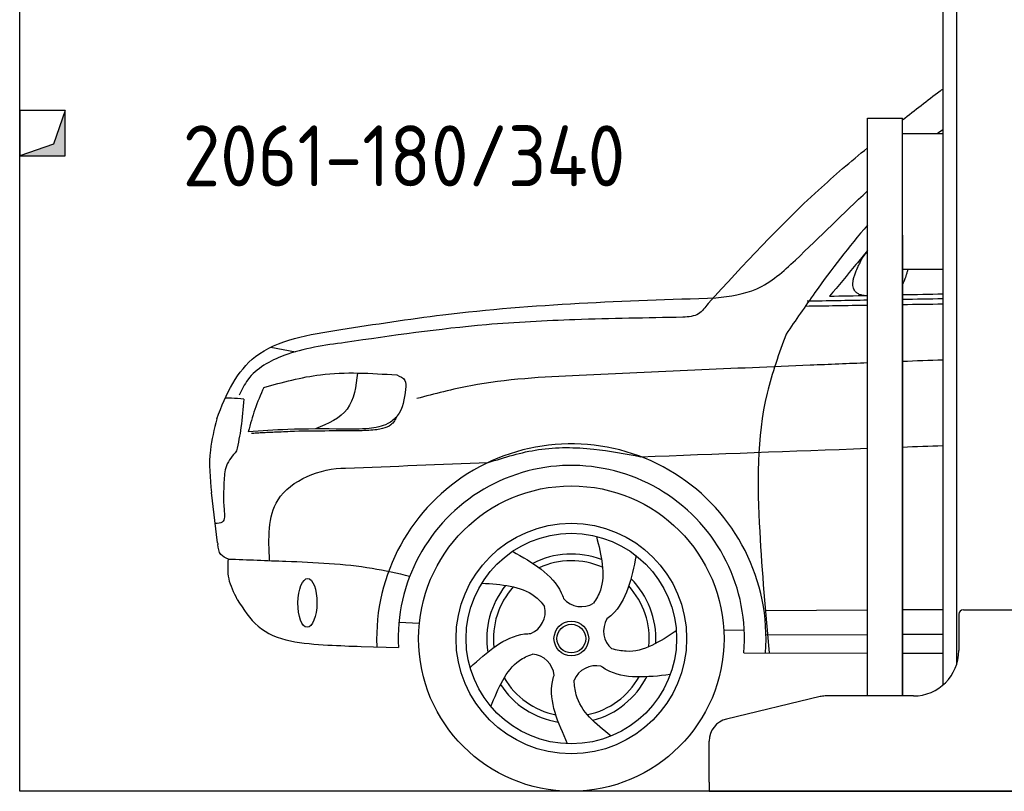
# Model space of a CAD drawing. Header units: millimetres. Extents: x 200 to 5400, y 0 to 3400.
# Tile 1 of 3: x 200 to 2369, y 0 to 1700. Entities that reach past the tile are written whole.
import ezdxf

# ---------------------------------------------------------------- set-up
doc = ezdxf.new("R2010")
doc.units = ezdxf.units.MM
doc.layers.add('breakthrough', color=1, linetype='Continuous')
doc.layers.add('Car', color=10, linetype='Continuous')
doc.styles.get("Standard").update_dxf_attribs({"font": 'ISOCP.SHX'})

msp = doc.modelspace()

# ---------------------------------------------------------------- linework, layer by layer
for p, q in [((2264.1, 3110), (2264.1, 278.8)), ((2234.1, 1810), (2234.1, 234)), ((2068.1, 210), (2068.1, 1483)), ((2068.1, 1483), (2145.1, 1483)), ((2145.1, 210), (2145.1, 1483)), ((2145.1, 1449), (2234.1, 1449)), ((2145.1, 1225), (2145.1, 210)), ((2145.1, 1150), (2234.1, 1150)), ((2279.1, 400), (2459.1, 400)), ((2269.1, 390), (2269.1, 310)), ((1963.3, 208.6), (1757.4, 159.2)), ((2169.1, 210), (1975, 210)), ((1719.1, 20), (1719.1, 110.6)), ((1719.1, 20), (1719.1, 0)), ((1719.1, 0), (1994.1, 0)), ((1994.1, 0), (3024.1, 0))]:
    msp.add_line(p, q)
msp.add_lwpolyline([(5400, 2600), (5400, 0), (200, 0), (200, 2900)])
for centre, radius, start, end in [((2279.1, 390), 10, 90, 180), ((2169.1, 310), 100, 270, 0), ((1975, 160), 50, 90, 103.4957), ((1769.1, 110.6), 50, 103.4957, 180)]:
    msp.add_arc(centre, radius, start, end)
at = {"layer": 'breakthrough'}
for p, q in [((300, 1500), (274.5, 1425.5)), ((300, 1500), (274.5, 1425.5)), ((274.5, 1425.5), (200, 1400))]:
    msp.add_line(p, q, dxfattribs=at)
msp.add_lwpolyline([(200, 1400), (300, 1400), (300, 1500), (200, 1500)], close=True, dxfattribs=at)
msp.add_lwpolyline([(200, 1400), (300, 1400), (300, 1500), (200, 1500)], close=True, dxfattribs=at)
for points in [[(300, 1400), (300, 1500), (274.5, 1425.5)], [(300, 1400), (300, 1500), (274.5, 1425.5)], [(200, 1400), (300, 1400), (274.5, 1425.5)]]:
    msp.add_solid(points, dxfattribs=at)
at = {"layer": 'Car'}
for p, q in [((753, 978.5), (807.6, 968.4)), ((636.1, 547.2), (622.6, 658.3)), ((1843, 398.3), (2068.1, 399.7)), ((2145.1, 400.2), (2234.1, 400.7)), ((1035.7, 372.9), (1080.6, 370.1)), ((1751.2, 355.6), (1796.4, 355.2)), ((1844.3, 344.9), (2068.1, 345.8)), ((2145.1, 346.1), (2234.1, 346.5)), ((952.7, 319.1), (1034.4, 316.9)), ((1795.6, 305), (2068.1, 304.5)), ((2145.1, 304.3), (2234.1, 304.2))]:
    msp.add_line(p, q, dxfattribs=at)
for radius in [336.4, 254, 231.9, 38.2, 31.6]:
    msp.add_circle((1415.4, 336.5), radius, dxfattribs=at)
for centre, radius, start, end in [((1415.4, 336.5), 429, 355.78, 182.2892), ((1415.4, 336.5), 381.5, 355.2633, 182.9357), ((1415.4, 336.5), 186.2, 69.0353, 117.173), ((1415.4, 336.5), 171.5, 66.3622, 114.5079), ((1415.4, 336.5), 186.2, 357.0232, 45.1683), ((1415.4, 336.5), 186.2, 141.0346, 189.1631), ((1415.4, 336.5), 171.5, 138.3625, 186.4977), ((1415.4, 336.5), 171.5, 354.349, 42.5022), ((1437.4, 459.1), 52.3, 221.4441, 301.2029), ((1305.5, 395.4), 52.3, 293.4441, 13.2029), ((1538.9, 353.4), 52.3, 149.4441, 229.2029), ((1325.4, 250.2), 52.3, 5.4441, 85.2029), ((1469.7, 224.3), 52.3, 77.4441, 157.2029), ((1415.4, 336.5), 171.5, 210.3494, 258.4856), ((1415.4, 336.5), 171.5, 282.3411, 330.4884), ((1415.4, 336.5), 186.2, 285.0151, 333.1555), ((1415.4, 336.5), 186.2, 213.0221, 261.1523)]:
    msp.add_arc(centre, radius, start, end, dxfattribs=at)
msp.add_ellipse((834, 415.1), major_axis=(-0.6, -53.8), ratio=0.38902, dxfattribs=at)
for points, degree in [([(2145.1, 1479.2), (2172.5, 1500.7), (2200.1, 1521.9), (2227.7, 1543.1)], 3), ([(2227.7, 1543.1), (2229.8, 1544.5), (2231.9, 1545.9), (2234.1, 1547.3)], 3), ([(2221.2, 1449), (2225.5, 1452.1), (2229.8, 1455.2), (2234.1, 1458.3)], 3), ([(2051.6, 1164.6), (2057.1, 1178.7), (2068.1, 1188.8)], 2), ([(2068.1, 1091.5), (2013.3, 1092.8), (2051.6, 1164.6)], 2), ([(2145.1, 1115.5), (2153.1, 1133), (2157.3, 1150)], 2), ([(1983.9, 1090.8), (2012, 1091.4), (2040, 1092), (2068.1, 1092.6)], 3), ([(2145.1, 1094.2), (2174.7, 1094.8), (2204.4, 1095.4), (2234.1, 1096)], 3), ([(2145.1, 1084), (2174.7, 1084.6), (2204.4, 1085.1), (2234.1, 1085.6)], 3), ([(1931.2, 1069.1), (1976.8, 1069.8), (2022.4, 1070.6), (2068.1, 1071.3)], 3), ([(1935, 1080.3), (1979.3, 1081.1), (2023.7, 1081.9), (2068.1, 1082.7)], 3), ([(2145.1, 1072.6), (2174.7, 1073), (2204.4, 1073.5), (2234.1, 1073.9)], 3), ([(2234.1, 950.2), (2204.4, 949.1), (2174.7, 947.9), (2145.1, 946.8)], 3), ([(2145.1, 758.5), (2174.7, 759.6), (2204.4, 760.6), (2234.1, 761.7)], 3), ([(1568.8, 737.1), (1735.2, 743.4), (1901.6, 749.6), (2068.1, 755.7)], 3), ([(918, 712.2), (1022.6, 716.2), (1127.2, 720.2), (1231.9, 724.2)], 3), ([(636.1, 547.2), (636.2, 546.2), (636.4, 545.1), (636.6, 544.1)], 3), ([(1103.6, 462.9), (1103.7, 462.9), (1103.7, 462.9), (1103.7, 462.9)], 3)]:
    msp.add_open_spline(points, degree=degree, dxfattribs=at)
for points, knots in [([(1716.6, 1074.6), (1795.3, 1160.4), (1906.5, 1281.3), (2031.1, 1387.6), (2068.1, 1417.8)], [0, 0, 0, 0, 348.504368, 491.802456, 491.802456, 491.802456, 491.802456]), ([(1734, 1087), (1765.2, 1091), (1832.2, 1099.6), (1938.5, 1196.5), (2014.9, 1273.7), (2068.1, 1322.9)], [0, 0, 0, 0, 92.088496, 198.244431, 417.287364, 417.287364, 417.287364, 417.287364]), ([(2068.1, 1247.4), (2026.7, 1200.2), (1966.1, 1120.3), (1909.6, 1038), (1888.7, 1007.5)], [365.930094, 365.930094, 365.930094, 365.930094, 554.406323, 665.421108, 665.421108, 665.421108, 665.421108]), ([(2068.1, 1191.5), (2059.5, 1181.1), (2031.8, 1147.3), (2003.5, 1113.9), (1983.9, 1090.8)], [275.046751, 275.046751, 275.046751, 275.046751, 315.374508, 406.281998, 406.281998, 406.281998, 406.281998]), ([(907.3, 1017.3), (982.3, 1028.9), (1255.9, 1071.3), (1532.9, 1081.2), (1734, 1087)], [0, 0, 0, 0, 227.568723, 830.29912, 830.29912, 830.29912, 830.29912]), ([(1716.6, 1074.6), (1710.3, 1065.9), (1696.9, 1047), (1673.6, 1045.3), (1661.2, 1044.3)], [0, 0, 0, 0, 30.757615, 66.116724, 66.116724, 66.116724, 66.116724]), ([(1661.2, 1044.3), (1581.9, 1043), (1437.4, 1040.6), (1188.6, 1028.2), (1020.7, 1003.8), (917.2, 988.8)], [0, 0, 0, 0, 238.01557, 433.396453, 746.784674, 746.784674, 746.784674, 746.784674]), ([(634.5, 820.6), (654.6, 876.2), (708.5, 986), (837.4, 1006.3), (907.3, 1017.3)], [67.561551, 67.561551, 67.561551, 67.561551, 233.573658, 430.399521, 430.399521, 430.399521, 430.399521]), ([(1888.7, 1007.5), (1873, 964.5), (1822.4, 825.4), (1826.2, 583.4), (1843.3, 393.6), (1851.3, 304.9)], [0, 0, 0, 0, 136.633435, 442.372192, 710.487643, 710.487643, 710.487643, 710.487643]), ([(917.2, 988.8), (871.8, 982.7), (794.9, 972.3), (709.3, 925.4), (689.1, 884.7), (683.3, 872.9)], [0, 0, 0, 0, 137.99626, 233.728897, 272.771125, 272.771125, 272.771125, 272.771125]), ([(2068.1, 943.8), (2025.9, 942.1), (1814.1, 933.5), (1602.4, 924), (1432.9, 916.4)], [2717.210602, 2717.210602, 2717.210602, 2717.210602, 2843.912796, 3352.993084, 3352.993084, 3352.993084, 3352.993084]), ([(737.6, 889.6), (779, 901.1), (874.8, 927.6), (974.2, 921), (1030.7, 917.3)], [0, 0, 0, 0, 128.068451, 296.209187, 296.209187, 296.209187, 296.209187]), ([(944.4, 921.6), (940.7, 892.2), (933.4, 833.5), (879.1, 810), (852, 798.3)], [0, 0, 0, 0, 82.469489, 164.871029, 164.871029, 164.871029, 164.871029]), ([(1030.7, 917.3), (1037.9, 914.1), (1051.8, 908.1), (1050.6, 893.3), (1050.1, 886.2)], [0, 0, 0, 0, 21.276303, 40.575349, 40.575349, 40.575349, 40.575349]), ([(1432.9, 916.4), (1352.5, 912.5), (1231.4, 906.4), (1114.3, 875.6), (1074.9, 865.3)], [0, 0, 0, 0, 240.25843, 362.37059, 362.37059, 362.37059, 362.37059]), ([(737.6, 889.6), (730.7, 873.6), (717.1, 842), (708.1, 808.8), (703.7, 792.3)], [0, 0, 0, 0, 52.081574, 103.113227, 103.113227, 103.113227, 103.113227]), ([(1050.1, 886.2), (1047.3, 864.6), (1043.4, 833.6), (1007.4, 805), (964.7, 797.5), (931.4, 797.8), (912.3, 798.1)], [0, 0, 0, 0, 61.688141, 88.915796, 131.377114, 188.888446, 188.888446, 188.888446, 188.888446]), ([(693.8, 864.3), (684.7, 865), (671.1, 866.1), (657.5, 866.4), (653, 866.5)], [0, 0, 0, 0, 27.361498, 40.86311, 40.86311, 40.86311, 40.86311]), ([(693.8, 864.3), (692.2, 843.3), (689.3, 804.8), (681.5, 767.1), (677.9, 749.9)], [0, 0, 0, 0, 62.962155, 115.550095, 115.550095, 115.550095, 115.550095]), ([(1032, 827.1), (1028.1, 819.6), (1020.9, 806), (1001.7, 799.8), (985.5, 796.1), (970.3, 795.2), (959.7, 794.7), (954.7, 794.5)], [0, 0, 0, 0, 24.299806, 44.374389, 57.433548, 74.613131, 89.537932, 89.537932, 89.537932, 89.537932]), ([(634.5, 820.6), (628.6, 797.7), (614.8, 744.4), (619, 689.6), (622.6, 658.3)], [0, 0, 0, 0, 70.489124, 164.038385, 164.038385, 164.038385, 164.038385]), ([(912.3, 798.1), (871.7, 798.3), (802.1, 798.8), (732.6, 794.2), (703.7, 792.3)], [0, 0, 0, 0, 121.811128, 208.751004, 208.751004, 208.751004, 208.751004]), ([(732.1, 789.6), (728.6, 789.4), (721.5, 789), (714.4, 788.5), (710.8, 788.3)], [0, 0, 0, 0, 10.705348, 21.344027, 21.344027, 21.344027, 21.344027]), ([(954.7, 794.5), (930.5, 794.2), (880.9, 793.7), (817.9, 793.7), (768, 791.2), (743.4, 790.1), (732.1, 789.6)], [0, 0, 0, 0, 72.676028, 148.847009, 188.713602, 222.633888, 222.633888, 222.633888, 222.633888]), ([(677.9, 749.9), (669, 739.5), (652, 719.6), (650.7, 693.5), (650, 681.1)], [0, 0, 0, 0, 39.820875, 76.149862, 76.149862, 76.149862, 76.149862]), ([(1231.9, 724.2), (1268.5, 735.7), (1344.1, 759.4), (1459.9, 757.8), (1534.3, 743.6), (1568.8, 737.1)], [0, 0, 0, 0, 114.625588, 236.419766, 341.954275, 341.954275, 341.954275, 341.954275]), ([(750.6, 508.3), (748.3, 556.9), (743.4, 664.8), (863.1, 712.2), (918, 712.2)], [0, 0, 0, 0, 134.846457, 299.405554, 299.405554, 299.405554, 299.405554]), ([(650, 681.1), (649.2, 662.7), (648.1, 635.9), (653.5, 590.5), (636.9, 590.2), (630.9, 590.1)], [0, 0, 0, 0, 60.515449, 88.47232, 104.289332, 104.289332, 104.289332, 104.289332]), ([(659.8, 511.8), (653.6, 514.5), (639.7, 520.5), (637.7, 535.7), (636.6, 544.1)], [0, 0, 0, 0, 19.140318, 42.478009, 42.478009, 42.478009, 42.478009]), ([(1470.7, 561.7), (1481.1, 520), (1494.5, 466.5), (1470.8, 423.5), (1464.5, 414.4)], [0, 0, 0, 0, 119.179133, 152.546972, 152.546972, 152.546972, 152.546972]), ([(1285.8, 528.8), (1329.9, 503.6), (1378.7, 475.8), (1396.8, 429), (1398.2, 424.5)], [0, 0, 0, 0, 140.862207, 155.3883, 155.3883, 155.3883, 155.3883]), ([(679.5, 422.6), (671.9, 437.6), (657.6, 465.7), (659.1, 497.1), (659.8, 511.8)], [0, 0, 0, 0, 49.34423, 92.772447, 92.772447, 92.772447, 92.772447]), ([(659.8, 511.8), (702.1, 510.2), (807.7, 506.1), (942.4, 500.7), (1032, 480.7), (1059.5, 474)], [0, 0, 0, 0, 126.842835, 317.453829, 402.289222, 402.289222, 402.289222, 402.289222]), ([(1558.2, 519.2), (1547.9, 469.3), (1536.6, 414.4), (1497.6, 382.7), (1493.8, 379.9)], [0, 0, 0, 0, 140.862207, 155.444261, 155.444261, 155.444261, 155.444261]), ([(1218.2, 458.7), (1261.2, 455.7), (1316.1, 451.9), (1349.7, 416), (1356.5, 407.2)], [0, 0, 0, 0, 119.179133, 152.627431, 152.627431, 152.627431, 152.627431]), ([(679.5, 422.6), (693.2, 400.9), (736.2, 332.9), (852.2, 322.8), (928.6, 320), (952.7, 319.1)], [0, 0, 0, 0, 74.559643, 234.06367, 307.600106, 307.600106, 307.600106, 307.600106]), ([(1192.4, 272.6), (1230, 306.9), (1271.5, 344.7), (1321.6, 347.4), (1326.4, 347.4)], [0, 0, 0, 0, 140.862207, 155.442461, 155.442461, 155.442461, 155.442461]), ([(1646.7, 353.4), (1610.8, 329.9), (1565.3, 300), (1515.3, 311.4), (1504.7, 313.8)], [0, 0, 0, 0, 119.179133, 151.2485, 151.2485, 151.2485, 151.2485]), ([(1238.2, 186.7), (1254.3, 226.6), (1274.9, 277.7), (1319.4, 298.6), (1329.8, 302.3)], [0, 0, 0, 0, 119.179133, 152.616634, 152.616634, 152.616634, 152.616634]), ([(1633.3, 257), (1582.7, 251.4), (1526.9, 245.3), (1484.8, 272.5), (1480.9, 275.3)], [0, 0, 0, 0, 140.862207, 155.53262, 155.53262, 155.53262, 155.53262]), ([(1407.2, 104.7), (1386.2, 151), (1363.1, 202.2), (1376, 250.7), (1377.5, 255.3)], [0, 0, 0, 0, 140.862207, 155.531654, 155.531654, 155.531654, 155.531654]), ([(1503, 121.7), (1469.5, 148.5), (1427.1, 182.6), (1422.4, 233.7), (1421.4, 244.5)], [0, 0, 0, 0, 119.179133, 151.284708, 151.284708, 151.284708, 151.284708])]:
    msp.add_open_spline(points, degree=3, knots=knots, dxfattribs=at)

# ---------------------------------------------------------------- texts
msp.add_text('2061-180/340', height=134.4).set_placement((559.3, 1332.8))

doc.saveas('drawing.dxf')
